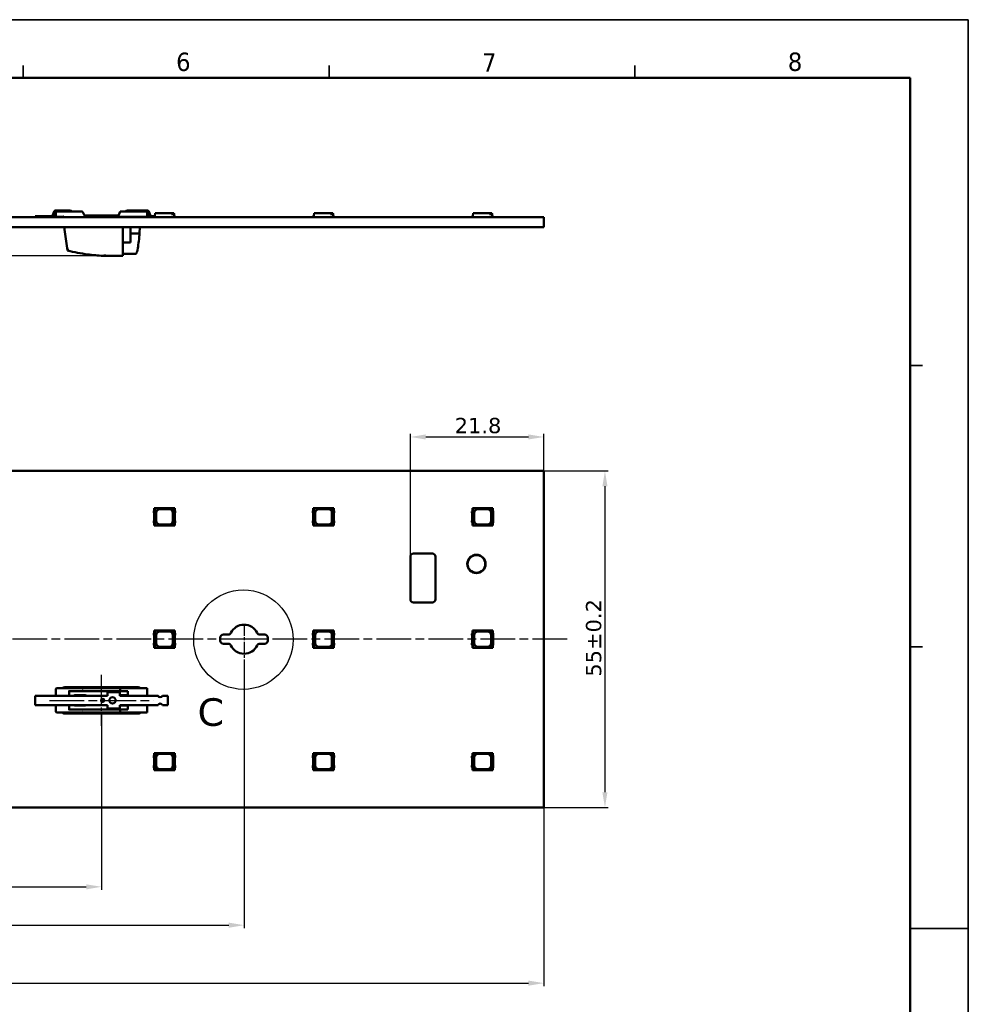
# Model space of a CAD drawing. Header units: millimetres. Extents: x 0 to 420, y 0 to 296.
# Tile 16 of 16: x 264 to 420, y 136 to 296. Entities that reach past the tile are written whole.
import ezdxf

# ---------------------------------------------------------------- set-up
doc = ezdxf.new("R2010")
doc.units = ezdxf.units.MM
doc.linetypes.add('CHAIN', pattern=[0.3543, 0.2362, -0.0295, 0.0591, -0.0295])
doc.linetypes.add('LONG_DASH_DOTTED', pattern=[0.3001, 0.2362, -0.0295, 0.0049, -0.0295])
doc.layers.get('0').update_dxf_attribs({"lineweight": 25})
for name, color, linetype, lineweight in [('Center Mark(ISO)', 7, 'LONG_DASH_DOTTED', 25), ('Centerline(ISO)', 7, 'Continuous', 25), ('Detail Circle Lines(ISO)', 7, 'Continuous', 25), ('Dimensions(ISO)', 7, 'Continuous', 25), ('Sketch Geometry(ISO)', 7, 'Continuous', 50), ('Symbols(ISO)', 7, 'Continuous', 25), ('Visible Edges(ISO)', 7, 'Continuous', 50)]:
    doc.layers.add(name, color=color, linetype=linetype, lineweight=lineweight)
doc.styles.add('LG.Philips.Title', font='verdana.ttf', dxfattribs={"width": 0.9})
doc.styles.add('Philips-dimensions', font='verdana.ttf')
doc.styles.add('Philips-tekstBigText', font='verdana.ttf')
doc.dimstyles.new('Philips-Oss', dxfattribs={"dimtxt": 2.5, "dimasz": 2.5, "dimexe": 0.5, "dimexo": 0, "dimgap": 0.5, "dimtad": 1, "dimtoh": 1, "dimrnd": 1e-08, "dimdsep": 46, "dimtxsty": 'Philips-dimensions', "dimcen": 0.09, "dimdle": 10, "dimclrd": 7, "dimclre": 7, "dimclrt": 7, "dimazin": 2, "dimtfac": 1, "dimtmove": 0, "dimatfit": 3, "dimfxl": 1, "dimtolj": 1, "dimlwd": 25, "dimlwe": 25, "dimarcsym": 0})

# ---------------------------------------------------------------- blocks, each defined once
blk = doc.blocks.new('2dDetail0')
at = {"layer": 'Detail Circle Lines(ISO)'}
blk.add_circle((300.99, 195.19), 8.12, dxfattribs=at)
at = {"layer": 'Detail Circle Lines(ISO)', "insert": (293.5, 181.02), "char_height": 4.5, "attachment_point": 7, "style": 'Philips-tekstBigText'}
blk.add_mtext('C', dxfattribs=at)
blk = doc.blocks.new('*D18')
at = {"layer": 'Defpoints', "color": 0, "linetype": 'Continuous', "transparency": 16777216}
for p in [(350.1, 228.31), (350.1, 222.76), (328.3, 208.76)]:
    blk.add_point(p, dxfattribs=at)
at = {"layer": 'Dimensions(ISO)', "color": 7, "linetype": 'Continuous', "lineweight": 25, "transparency": 16777216}
for p, q in [((328.3, 208.76), (328.3, 228.81)), ((350.1, 222.76), (350.1, 228.81)), ((330.8, 228.31), (347.6, 228.31))]:
    blk.add_line(p, q, dxfattribs=at)
at = {"layer": 'Dimensions(ISO)', "color": 7, "linetype": 'Continuous', "transparency": 16777216}
for points in [[(330.8, 228.73), (330.8, 227.9), (328.3, 228.31)], [(347.6, 228.73), (347.6, 227.9), (350.1, 228.31)]]:
    blk.add_solid(points, dxfattribs=at)
at = {"layer": 'Dimensions(ISO)', "color": 7, "linetype": 'Continuous', "lineweight": 25, "transparency": 16777216, "insert": (335.53, 231.43), "char_height": 2.5, "attachment_point": 1, "style": 'Philips-dimensions'}
blk.add_mtext('\\A1;21.8', dxfattribs=at)
blk = doc.blocks.new('*D19')
at = {"layer": 'Defpoints', "color": 0, "linetype": 'Continuous', "transparency": 16777216}
for p in [(350.1, 222.76), (350.1, 167.76), (360.1, 167.76)]:
    blk.add_point(p, dxfattribs=at)
at = {"layer": 'Dimensions(ISO)', "color": 7, "linetype": 'Continuous', "lineweight": 25, "transparency": 16777216}
for p, q in [((350.1, 222.76), (360.6, 222.76)), ((360.1, 220.26), (360.1, 170.26)), ((350.1, 167.76), (360.6, 167.76))]:
    blk.add_line(p, q, dxfattribs=at)
at = {"layer": 'Dimensions(ISO)', "color": 7, "linetype": 'Continuous', "transparency": 16777216}
for points in [[(359.68, 220.26), (360.51, 220.26), (360.1, 222.76)], [(359.68, 170.26), (360.51, 170.26), (360.1, 167.76)]]:
    blk.add_solid(points, dxfattribs=at)
at = {"layer": 'Dimensions(ISO)', "color": 7, "linetype": 'Continuous', "lineweight": 25, "transparency": 16777216, "insert": (356.99, 189.13), "char_height": 2.5, "attachment_point": 1, "rotation": 90, "style": 'Philips-dimensions'}
blk.add_mtext('\\A1;55±0.2', dxfattribs=at)
blk = doc.blocks.new('*D20')
at = {"layer": 'Defpoints', "color": 0, "linetype": 'Continuous', "transparency": 16777216}
for p in [(70.1, 167.76), (350.1, 167.76), (350.1, 139.06)]:
    blk.add_point(p, dxfattribs=at)
at = {"layer": 'Dimensions(ISO)', "color": 7, "linetype": 'Continuous', "lineweight": 25, "transparency": 16777216}
for p, q in [((70.1, 167.76), (70.1, 138.56)), ((350.1, 167.76), (350.1, 138.56)), ((72.6, 139.06), (347.6, 139.06))]:
    blk.add_line(p, q, dxfattribs=at)
at = {"layer": 'Dimensions(ISO)', "color": 7, "linetype": 'Continuous', "transparency": 16777216}
for points in [[(72.6, 139.48), (72.6, 138.64), (70.1, 139.06)], [(347.6, 139.48), (347.6, 138.64), (350.1, 139.06)]]:
    blk.add_solid(points, dxfattribs=at)
at = {"layer": 'Dimensions(ISO)', "color": 7, "linetype": 'Continuous', "lineweight": 25, "transparency": 16777216, "insert": (203.01, 145.66), "char_height": 2.5, "attachment_point": 1, "style": 'Philips-dimensions'}
blk.add_mtext('\\A1;280\\S+0.6^ -0.2;', dxfattribs=at)
blk = doc.blocks.new('*D26')
at = {"layer": 'Defpoints', "color": 0, "linetype": 'Continuous', "transparency": 16777216}
for p in [(57.6, 262.61), (70.1, 262.61), (278.36, 257.91)]:
    blk.add_point(p, dxfattribs=at)
at = {"layer": 'Dimensions(ISO)', "color": 7, "linetype": 'Continuous', "lineweight": 25, "transparency": 16777216}
for p, q in [((57.6, 265.11), (57.6, 267.61)), ((70.1, 262.61), (57.1, 262.61)), ((57.6, 257.91), (57.6, 262.61)), ((278.36, 257.91), (57.1, 257.91)), ((57.6, 255.41), (57.6, 252.91))]:
    blk.add_line(p, q, dxfattribs=at)
at = {"layer": 'Dimensions(ISO)', "color": 7, "linetype": 'Continuous', "transparency": 16777216}
for points in [[(57.18, 265.11), (58.01, 265.11), (57.6, 262.61)], [(57.18, 255.41), (58.01, 255.41), (57.6, 257.91)]]:
    blk.add_solid(points, dxfattribs=at)
at = {"layer": 'Dimensions(ISO)', "color": 7, "linetype": 'Continuous', "lineweight": 25, "transparency": 16777216, "insert": (54.55, 259.44), "char_height": 2.5, "attachment_point": 1, "rotation": 90, "style": 'Philips-dimensions'}
blk.add_mtext('\\A1;5', dxfattribs=at)
blk = doc.blocks.new('Borders A3')
at = {"layer": 'Sketch Geometry(ISO)', "color": 7, "linetype": 'Continuous', "lineweight": 35}
for p, q in [((419.5, 296.5), (0.5, 296.5)), ((419.5, 0.5), (419.5, 296.5)), ((265, 289), (265, 287)), ((315, 289), (315, 287)), ((365, 289), (365, 287)), ((410, 240), (412, 240)), ((410, 194), (412, 194)), ((419.5, 148), (410, 148)), ((410, 148), (412, 148))]:
    blk.add_line(p, q, dxfattribs=at)
at = {"layer": 'Sketch Geometry(ISO)', "color": 1, "linetype": 'Continuous', "lineweight": 50, "true_color": 0xff0000}
for p, q in [((410, 287), (20, 287)), ((410, 10), (410, 287))]:
    blk.add_line(p, q, dxfattribs=at)
at = {"layer": 'Symbols(ISO)', "color": 3, "true_color": 0x00ff00, "char_height": 3, "attachment_point": 7, "style": 'LG.Philips.Title'}
for s, insert in [('\\fVerdana|b0|i0;\\H3.0000;6', (290, 288.06)), ('\\fVerdana|b0|i0;\\H3.0000;7', (340, 288)), ('\\fVerdana|b0|i0;\\H3.0000;8', (390, 288.07))]:
    blk.add_mtext(s, dxfattribs=dict(at, insert=insert))
blk = doc.blocks.new('*D31')
at = {"layer": 'Defpoints', "color": 0, "linetype": 'Continuous', "transparency": 16777216}
for p in [(119.1, 190.39), (301.1, 190.39), (301.1, 148.53)]:
    blk.add_point(p, dxfattribs=at)
at = {"layer": 'Dimensions(ISO)', "color": 7, "linetype": 'Continuous', "lineweight": 25, "transparency": 16777216}
for p, q in [((119.1, 190.39), (119.1, 148.03)), ((301.1, 190.39), (301.1, 148.03)), ((121.6, 148.53), (298.6, 148.53))]:
    blk.add_line(p, q, dxfattribs=at)
at = {"layer": 'Dimensions(ISO)', "color": 7, "linetype": 'Continuous', "transparency": 16777216}
for points in [[(121.6, 148.95), (121.6, 148.11), (119.1, 148.53)], [(298.6, 148.95), (298.6, 148.11), (301.1, 148.53)]]:
    blk.add_solid(points, dxfattribs=at)
at = {"layer": 'Dimensions(ISO)', "color": 7, "linetype": 'Continuous', "lineweight": 25, "transparency": 16777216, "insert": (207.16, 151.65), "char_height": 2.5, "attachment_point": 1, "style": 'Philips-dimensions'}
blk.add_mtext('\\A1;182', dxfattribs=at)
blk = doc.blocks.new('*D39')
at = {"layer": 'Defpoints', "color": 0, "linetype": 'Continuous', "transparency": 16777216}
for p in [(142.4, 183.1), (277.8, 183.1), (277.8, 154.8)]:
    blk.add_point(p, dxfattribs=at)
at = {"layer": 'Dimensions(ISO)', "color": 7, "linetype": 'Continuous', "lineweight": 25, "transparency": 16777216}
for p, q in [((142.4, 183.1), (142.4, 154.3)), ((277.8, 183.1), (277.8, 154.3)), ((144.9, 154.8), (275.3, 154.8))]:
    blk.add_line(p, q, dxfattribs=at)
at = {"layer": 'Dimensions(ISO)', "color": 7, "linetype": 'Continuous', "transparency": 16777216}
for points in [[(144.9, 155.21), (144.9, 154.38), (142.4, 154.8)], [(275.3, 155.21), (275.3, 154.38), (277.8, 154.8)]]:
    blk.add_solid(points, dxfattribs=at)
at = {"layer": 'Dimensions(ISO)', "color": 7, "linetype": 'Continuous', "lineweight": 25, "transparency": 16777216, "insert": (205.42, 157.9), "char_height": 2.5, "attachment_point": 1, "style": 'Philips-dimensions'}
blk.add_mtext('\\A1;135.4', dxfattribs=at)

msp = doc.modelspace()

# ---------------------------------------------------------------- linework, layer by layer
at = {"layer": 'Center Mark(ISO)', "linetype": 'CHAIN', "ltscale": 8.195055}
msp.add_line((301.098, 197.761), (301.098, 190.386), dxfattribs=at)
at = {"layer": 'Center Mark(ISO)', "linetype": 'CHAIN', "ltscale": 5.555937}
msp.add_line((303.598, 195.261), (298.598, 195.261), dxfattribs=at)
at = {"layer": 'Centerline(ISO)', "linetype": 'CHAIN', "ltscale": 23.990969}
for p, q in [((353.937, 195.261), (67.598, 195.261)), ((269.285, 185.261), (286.31, 185.261))]:
    msp.add_line(p, q, dxfattribs=at)
at = {"layer": 'Centerline(ISO)', "linetype": 'CHAIN', "ltscale": 9.250702}
msp.add_line((277.798, 181.099), (277.798, 189.424), dxfattribs=at)
at = {"layer": 'Visible Edges(ISO)'}
for p, q in [((70.098, 264.206), (350.098, 264.206)), ((266.973, 264.415), (269.568, 264.415)), ((266.973, 264.215), (266.973, 264.415)), ((266.973, 264.215), (269.568, 264.215)), ((269.843, 264.61), (269.993, 265.04)), ((270.031, 264.544), (270.181, 264.975)), ((270.348, 265.041), (270.348, 264.396)), ((270.379, 265.315), (272.645, 265.315)), ((270.379, 265.115), (270.381, 265.115)), ((274.657, 265.141), (270.448, 265.141)), ((270.448, 264.296), (271.5, 264.296)), ((271.449, 264.296), (271.462, 264.206)), ((274.748, 265.083), (274.767, 265.041)), ((274.969, 264.606), (274.767, 265.041)), ((280.446, 264.49), (275.15, 264.49)), ((275.794, 264.294), (275.694, 264.394)), ((275.794, 264.294), (281.285, 264.294)), ((280.875, 265.141), (280.627, 264.606)), ((285.248, 265.141), (280.875, 265.141)), ((281.285, 264.296), (281.285, 264.294)), ((281.285, 264.296), (285.248, 264.296)), ((281.285, 264.294), (281.285, 264.206)), ((282.04, 265.315), (285.217, 265.315)), ((284.049, 264.296), (284.049, 264.206)), ((285.248, 264.394), (285.248, 265.141)), ((285.248, 264.394), (285.248, 264.296)), ((285.414, 264.975), (285.564, 264.544)), ((285.603, 265.04), (285.753, 264.61)), ((286.028, 264.415), (286.423, 264.415)), ((286.028, 264.215), (286.348, 264.215)), ((286.348, 264.306), (286.423, 264.306)), ((286.348, 264.206), (286.348, 264.306)), ((286.423, 264.456), (286.523, 264.456)), ((286.423, 264.216), (286.423, 264.456)), ((286.423, 264.216), (289.773, 264.216)), ((286.425, 264.206), (286.425, 264.216)), ((286.517, 264.206), (286.517, 264.216)), ((286.523, 264.456), (286.562, 264.906)), ((286.562, 264.906), (289.223, 264.906)), ((286.571, 264.206), (286.571, 264.216)), ((287.209, 264.206), (287.209, 264.216)), ((287.338, 264.206), (287.338, 264.216)), ((287.756, 264.215), (287.338, 264.215)), ((287.756, 264.216), (287.756, 264.215)), ((287.756, 264.215), (287.788, 264.215)), ((287.788, 264.206), (287.788, 264.216)), ((287.953, 264.206), (287.953, 264.216)), ((289.223, 264.906), (289.634, 264.906)), ((289.223, 264.706), (289.223, 264.906)), ((289.651, 264.706), (289.223, 264.706)), ((289.62, 264.206), (289.62, 264.216)), ((289.634, 264.906), (289.651, 264.706)), ((289.651, 264.706), (289.673, 264.456)), ((289.673, 264.456), (289.773, 264.456)), ((289.688, 264.206), (289.688, 264.216)), ((289.773, 264.216), (289.773, 264.456)), ((289.773, 264.306), (289.778, 264.306)), ((289.778, 264.306), (289.848, 264.306)), ((289.778, 264.206), (289.778, 264.306)), ((289.848, 264.206), (289.848, 264.306)), ((312.348, 264.306), (312.423, 264.306)), ((312.348, 264.206), (312.348, 264.306)), ((312.423, 264.456), (312.523, 264.456)), ((312.423, 264.216), (312.423, 264.456)), ((312.423, 264.216), (315.773, 264.216)), ((312.425, 264.206), (312.425, 264.216)), ((312.517, 264.206), (312.517, 264.216)), ((312.523, 264.456), (312.562, 264.906)), ((312.562, 264.906), (315.223, 264.906)), ((312.571, 264.206), (312.571, 264.216)), ((313.209, 264.206), (313.209, 264.216)), ((313.338, 264.206), (313.338, 264.216)), ((313.788, 264.206), (313.788, 264.216)), ((313.953, 264.206), (313.953, 264.216)), ((315.223, 264.906), (315.634, 264.906)), ((315.223, 264.706), (315.223, 264.906)), ((315.651, 264.706), (315.223, 264.706)), ((315.62, 264.206), (315.62, 264.216)), ((315.634, 264.906), (315.651, 264.706)), ((315.651, 264.706), (315.673, 264.456)), ((315.673, 264.456), (315.773, 264.456)), ((315.688, 264.206), (315.688, 264.216)), ((315.773, 264.216), (315.773, 264.456)), ((315.773, 264.306), (315.778, 264.306)), ((315.778, 264.306), (315.848, 264.306)), ((315.778, 264.206), (315.778, 264.306)), ((315.848, 264.206), (315.848, 264.306)), ((338.348, 264.306), (338.423, 264.306)), ((338.348, 264.206), (338.348, 264.306)), ((338.423, 264.456), (338.523, 264.456)), ((338.423, 264.216), (338.423, 264.456)), ((338.423, 264.216), (341.773, 264.216)), ((338.425, 264.206), (338.425, 264.216)), ((338.517, 264.206), (338.517, 264.216)), ((338.523, 264.456), (338.562, 264.906)), ((338.562, 264.906), (341.223, 264.906)), ((338.571, 264.206), (338.571, 264.216)), ((339.209, 264.206), (339.209, 264.216)), ((339.338, 264.206), (339.338, 264.216)), ((339.788, 264.206), (339.788, 264.216)), ((339.953, 264.206), (339.953, 264.216)), ((341.223, 264.906), (341.634, 264.906)), ((341.223, 264.706), (341.223, 264.906)), ((341.651, 264.706), (341.223, 264.706)), ((341.62, 264.206), (341.62, 264.216)), ((341.634, 264.906), (341.651, 264.706)), ((341.651, 264.706), (341.673, 264.456)), ((341.673, 264.456), (341.773, 264.456)), ((341.688, 264.206), (341.688, 264.216)), ((341.773, 264.216), (341.773, 264.456)), ((341.773, 264.306), (341.778, 264.306)), ((341.778, 264.306), (341.848, 264.306)), ((341.778, 264.206), (341.778, 264.306)), ((341.848, 264.206), (341.848, 264.306)), ((350.098, 264.206), (350.098, 262.606)), ((350.098, 262.606), (70.098, 262.606)), ((271.691, 262.606), (272.241, 258.765)), ((281.285, 262.606), (281.285, 258.156)), ((282.549, 260.11), (282.549, 262.606)), ((283.742, 261.561), (282.549, 261.561)), ((282.549, 260.11), (281.285, 260.11)), ((278.355, 257.906), (281.285, 257.906)), ((283.335, 258.239), (281.285, 258.239)), ((281.285, 258.156), (281.285, 257.906)), ((350.098, 222.761), (70.098, 222.761)), ((350.098, 167.761), (350.098, 222.761)), ((286.423, 216.307), (286.348, 216.158)), ((286.348, 216.158), (286.348, 215.903)), ((286.348, 215.903), (286.401, 215.845)), ((286.401, 215.845), (286.401, 214.677)), ((286.523, 216.661), (286.423, 216.661)), ((286.423, 216.661), (286.423, 213.861)), ((286.562, 216.661), (286.523, 216.661)), ((286.523, 213.861), (286.523, 216.661)), ((289.634, 216.661), (286.562, 216.661)), ((286.562, 213.861), (286.562, 216.661)), ((286.723, 214.611), (286.723, 215.911)), ((287.323, 216.511), (288.873, 216.511)), ((289.473, 215.911), (289.473, 214.611)), ((289.634, 216.661), (289.634, 214.272)), ((289.673, 216.661), (289.634, 216.661)), ((289.773, 216.661), (289.673, 216.661)), ((289.673, 216.661), (289.673, 213.861)), ((289.773, 213.861), (289.773, 216.661)), ((289.778, 216.311), (289.773, 216.311)), ((289.848, 216.165), (289.778, 216.311)), ((289.8, 215.859), (289.848, 215.925)), ((289.8, 214.664), (289.8, 215.859)), ((289.848, 215.925), (289.848, 216.165)), ((312.423, 216.307), (312.348, 216.158)), ((312.348, 216.158), (312.348, 215.903)), ((312.348, 215.903), (312.401, 215.845)), ((312.401, 215.845), (312.401, 214.677)), ((312.523, 216.661), (312.423, 216.661)), ((312.423, 216.661), (312.423, 213.861)), ((312.562, 216.661), (312.523, 216.661)), ((312.523, 213.861), (312.523, 216.661)), ((315.634, 216.661), (312.562, 216.661)), ((312.562, 213.861), (312.562, 216.661)), ((312.723, 214.611), (312.723, 215.911)), ((313.323, 216.511), (314.873, 216.511)), ((315.473, 215.911), (315.473, 214.611)), ((315.634, 216.661), (315.634, 214.272)), ((315.673, 216.661), (315.634, 216.661)), ((315.773, 216.661), (315.673, 216.661)), ((315.673, 216.661), (315.673, 213.861)), ((315.773, 213.861), (315.773, 216.661)), ((315.778, 216.311), (315.773, 216.311)), ((315.848, 216.165), (315.778, 216.311)), ((315.8, 215.859), (315.848, 215.925)), ((315.8, 214.664), (315.8, 215.859)), ((315.848, 215.925), (315.848, 216.165)), ((338.423, 216.307), (338.348, 216.158)), ((338.348, 216.158), (338.348, 215.903)), ((338.348, 215.903), (338.401, 215.845)), ((338.401, 215.845), (338.401, 214.677)), ((338.523, 216.661), (338.423, 216.661)), ((338.423, 216.661), (338.423, 213.861)), ((338.562, 216.661), (338.523, 216.661)), ((338.523, 213.861), (338.523, 216.661)), ((341.634, 216.661), (338.562, 216.661)), ((338.562, 213.861), (338.562, 216.661)), ((338.723, 214.611), (338.723, 215.911)), ((339.323, 216.511), (340.873, 216.511)), ((341.473, 215.911), (341.473, 214.611)), ((341.634, 216.661), (341.634, 214.272)), ((341.673, 216.661), (341.634, 216.661)), ((341.773, 216.661), (341.673, 216.661)), ((341.673, 216.661), (341.673, 213.861)), ((341.773, 213.861), (341.773, 216.661)), ((341.778, 216.311), (341.773, 216.311)), ((341.848, 216.165), (341.778, 216.311)), ((341.8, 215.859), (341.848, 215.925)), ((341.8, 214.664), (341.8, 215.859)), ((341.848, 215.925), (341.848, 216.165)), ((286.401, 214.677), (286.348, 214.62)), ((286.348, 214.62), (286.348, 214.365)), ((286.348, 214.365), (286.423, 214.216)), ((288.873, 214.011), (287.323, 214.011)), ((289.223, 213.861), (289.634, 214.272)), ((289.634, 214.272), (289.651, 214.29)), ((289.651, 214.29), (289.651, 213.861)), ((289.773, 214.211), (289.778, 214.211)), ((289.778, 214.211), (289.848, 214.358)), ((289.848, 214.598), (289.8, 214.664)), ((289.848, 214.358), (289.848, 214.598)), ((312.401, 214.677), (312.348, 214.62)), ((312.348, 214.62), (312.348, 214.365)), ((312.348, 214.365), (312.423, 214.216)), ((314.873, 214.011), (313.323, 214.011)), ((315.223, 213.861), (315.634, 214.272)), ((315.634, 214.272), (315.651, 214.29)), ((315.651, 214.29), (315.651, 213.861)), ((315.773, 214.211), (315.778, 214.211)), ((315.778, 214.211), (315.848, 214.358)), ((315.848, 214.598), (315.8, 214.664)), ((315.848, 214.358), (315.848, 214.598)), ((338.401, 214.677), (338.348, 214.62)), ((338.348, 214.62), (338.348, 214.365)), ((338.348, 214.365), (338.423, 214.216)), ((340.873, 214.011), (339.323, 214.011)), ((341.223, 213.861), (341.634, 214.272)), ((341.634, 214.272), (341.651, 214.29)), ((341.651, 214.29), (341.651, 213.861)), ((341.773, 214.211), (341.778, 214.211)), ((341.778, 214.211), (341.848, 214.358)), ((341.848, 214.598), (341.8, 214.664)), ((341.848, 214.358), (341.848, 214.598)), ((286.423, 213.861), (286.523, 213.861)), ((286.523, 213.861), (286.562, 213.861)), ((286.562, 213.861), (289.223, 213.861)), ((289.651, 213.861), (289.223, 213.861)), ((289.651, 213.861), (289.673, 213.861)), ((289.673, 213.861), (289.773, 213.861)), ((312.423, 213.861), (312.523, 213.861)), ((312.523, 213.861), (312.562, 213.861)), ((312.562, 213.861), (315.223, 213.861)), ((315.651, 213.861), (315.223, 213.861)), ((315.651, 213.861), (315.673, 213.861)), ((315.673, 213.861), (315.773, 213.861)), ((338.423, 213.861), (338.523, 213.861)), ((338.523, 213.861), (338.562, 213.861)), ((338.562, 213.861), (341.223, 213.861)), ((341.651, 213.861), (341.223, 213.861)), ((341.651, 213.861), (341.673, 213.861)), ((341.673, 213.861), (341.773, 213.861)), ((328.798, 209.261), (331.898, 209.261)), ((328.298, 201.761), (328.298, 208.761)), ((332.398, 208.761), (332.398, 201.761)), ((331.898, 201.261), (328.798, 201.261)), ((286.423, 196.307), (286.348, 196.158)), ((286.523, 196.661), (286.423, 196.661)), ((286.423, 196.661), (286.423, 193.861)), ((286.562, 196.661), (286.523, 196.661)), ((286.523, 193.861), (286.523, 196.661)), ((289.634, 196.661), (286.562, 196.661)), ((286.562, 193.861), (286.562, 196.661)), ((287.323, 196.511), (288.873, 196.511)), ((289.634, 196.661), (289.634, 194.272)), ((289.673, 196.661), (289.634, 196.661)), ((289.773, 196.661), (289.673, 196.661)), ((289.673, 196.661), (289.673, 193.861)), ((289.773, 193.861), (289.773, 196.661)), ((289.778, 196.311), (289.773, 196.311)), ((289.848, 196.165), (289.778, 196.311)), ((312.423, 196.307), (312.348, 196.158)), ((312.523, 196.661), (312.423, 196.661)), ((312.423, 196.661), (312.423, 193.861)), ((312.562, 196.661), (312.523, 196.661)), ((312.523, 193.861), (312.523, 196.661)), ((315.634, 196.661), (312.562, 196.661)), ((312.562, 193.861), (312.562, 196.661)), ((313.323, 196.511), (314.873, 196.511)), ((315.634, 196.661), (315.634, 194.272)), ((315.673, 196.661), (315.634, 196.661)), ((315.773, 196.661), (315.673, 196.661)), ((315.673, 196.661), (315.673, 193.861)), ((315.773, 193.861), (315.773, 196.661)), ((315.778, 196.311), (315.773, 196.311)), ((315.848, 196.165), (315.778, 196.311)), ((338.423, 196.307), (338.348, 196.158)), ((338.523, 196.661), (338.423, 196.661)), ((338.423, 196.661), (338.423, 193.861)), ((338.562, 196.661), (338.523, 196.661)), ((338.523, 193.861), (338.523, 196.661)), ((341.634, 196.661), (338.562, 196.661)), ((338.562, 193.861), (338.562, 196.661)), ((339.323, 196.511), (340.873, 196.511)), ((341.634, 196.661), (341.634, 194.272)), ((341.673, 196.661), (341.634, 196.661)), ((341.773, 196.661), (341.673, 196.661)), ((341.673, 196.661), (341.673, 193.861)), ((341.773, 193.861), (341.773, 196.661)), ((341.778, 196.311), (341.773, 196.311)), ((341.848, 196.165), (341.778, 196.311)), ((286.348, 196.158), (286.348, 195.903)), ((286.348, 195.903), (286.401, 195.845)), ((286.401, 195.845), (286.401, 194.677)), ((286.723, 194.611), (286.723, 195.911)), ((289.473, 195.911), (289.473, 194.611)), ((289.8, 195.859), (289.848, 195.925)), ((289.8, 194.664), (289.8, 195.859)), ((289.848, 195.925), (289.848, 196.165)), ((297.223, 195.011), (297.223, 195.511)), ((297.723, 196.011), (298.509, 196.011)), ((303.687, 196.011), (304.473, 196.011)), ((304.973, 195.511), (304.973, 195.011)), ((312.348, 196.158), (312.348, 195.903)), ((312.348, 195.903), (312.401, 195.845)), ((312.401, 195.845), (312.401, 194.677)), ((312.723, 194.611), (312.723, 195.911)), ((315.473, 195.911), (315.473, 194.611)), ((315.8, 195.859), (315.848, 195.925)), ((315.8, 194.664), (315.8, 195.859)), ((315.848, 195.925), (315.848, 196.165)), ((338.348, 196.158), (338.348, 195.903)), ((338.348, 195.903), (338.401, 195.845)), ((338.401, 195.845), (338.401, 194.677)), ((338.723, 194.611), (338.723, 195.911)), ((341.473, 195.911), (341.473, 194.611)), ((341.8, 195.859), (341.848, 195.925)), ((341.8, 194.664), (341.8, 195.859)), ((341.848, 195.925), (341.848, 196.165)), ((286.401, 194.677), (286.348, 194.62)), ((286.348, 194.62), (286.348, 194.365)), ((286.348, 194.365), (286.423, 194.216)), ((286.423, 193.861), (286.523, 193.861)), ((286.523, 193.861), (286.562, 193.861)), ((286.562, 193.861), (289.223, 193.861)), ((288.873, 194.011), (287.323, 194.011)), ((289.223, 193.861), (289.634, 194.272)), ((289.651, 193.861), (289.223, 193.861)), ((289.634, 194.272), (289.651, 194.29)), ((289.651, 194.29), (289.651, 193.861)), ((289.651, 193.861), (289.673, 193.861)), ((289.673, 193.861), (289.773, 193.861)), ((289.773, 194.211), (289.778, 194.211)), ((289.778, 194.211), (289.848, 194.358)), ((289.848, 194.598), (289.8, 194.664)), ((289.848, 194.358), (289.848, 194.598)), ((298.509, 194.511), (297.723, 194.511)), ((304.473, 194.511), (303.687, 194.511)), ((312.401, 194.677), (312.348, 194.62)), ((312.348, 194.62), (312.348, 194.365)), ((312.348, 194.365), (312.423, 194.216)), ((312.423, 193.861), (312.523, 193.861)), ((312.523, 193.861), (312.562, 193.861)), ((312.562, 193.861), (315.223, 193.861)), ((314.873, 194.011), (313.323, 194.011)), ((315.223, 193.861), (315.634, 194.272)), ((315.651, 193.861), (315.223, 193.861)), ((315.634, 194.272), (315.651, 194.29)), ((315.651, 194.29), (315.651, 193.861)), ((315.651, 193.861), (315.673, 193.861)), ((315.673, 193.861), (315.773, 193.861)), ((315.773, 194.211), (315.778, 194.211)), ((315.778, 194.211), (315.848, 194.358)), ((315.848, 194.598), (315.8, 194.664)), ((315.848, 194.358), (315.848, 194.598)), ((338.401, 194.677), (338.348, 194.62)), ((338.348, 194.62), (338.348, 194.365)), ((338.348, 194.365), (338.423, 194.216)), ((338.423, 193.861), (338.523, 193.861)), ((338.523, 193.861), (338.562, 193.861)), ((338.562, 193.861), (341.223, 193.861)), ((340.873, 194.011), (339.323, 194.011)), ((341.223, 193.861), (341.634, 194.272)), ((341.651, 193.861), (341.223, 193.861)), ((341.634, 194.272), (341.651, 194.29)), ((341.651, 194.29), (341.651, 193.861)), ((341.651, 193.861), (341.673, 193.861)), ((341.673, 193.861), (341.773, 193.861)), ((341.773, 194.211), (341.778, 194.211)), ((341.778, 194.211), (341.848, 194.358)), ((341.848, 194.598), (341.8, 194.664)), ((341.848, 194.358), (341.848, 194.598)), ((270.348, 187.136), (270.348, 186.011)), ((274.767, 187.236), (270.448, 187.236)), ((271.785, 187.424), (283.81, 187.424)), ((272.502, 186.854), (272.502, 186.011)), ((272.502, 186.754), (274.767, 186.754)), ((274.657, 187.136), (274.748, 187.227)), ((274.748, 186.763), (274.657, 186.854)), ((274.767, 187.236), (274.969, 187.236)), ((274.767, 186.754), (274.969, 186.754)), ((274.969, 187.236), (275.15, 187.236)), ((274.969, 186.754), (275.15, 186.754)), ((275.15, 187.236), (280.446, 187.236)), ((275.15, 186.754), (280.446, 186.754)), ((280.446, 187.236), (280.627, 187.236)), ((280.446, 186.754), (280.627, 186.754)), ((280.627, 187.236), (280.875, 187.236)), ((280.627, 186.754), (280.875, 186.754)), ((280.875, 187.236), (285.248, 187.236)), ((280.875, 186.754), (280.875, 187.236)), ((280.875, 186.754), (282.128, 186.754)), ((282.128, 186.754), (282.128, 186.011)), ((285.248, 186.011), (285.248, 187.236)), ((266.973, 186.011), (269.568, 186.011)), ((266.973, 184.511), (266.973, 186.011)), ((269.568, 186.011), (269.843, 186.011)), ((269.843, 186.011), (269.993, 186.011)), ((270.379, 186.011), (269.993, 186.011)), ((270.379, 186.011), (272.645, 186.011)), ((273.017, 186.011), (272.645, 186.011)), ((273.017, 186.011), (273.25, 186.011)), ((273.25, 186.011), (273.514, 186.011)), ((275.137, 186.106), (273.453, 186.106)), ((273.514, 186.011), (278.798, 186.011)), ((278.798, 186.61), (280.798, 186.61)), ((278.798, 186.61), (278.798, 186.21)), ((278.798, 186.011), (278.798, 186.21)), ((280.798, 186.21), (280.798, 186.61)), ((280.798, 186.21), (280.798, 186.011)), ((282.128, 186.106), (280.798, 186.106)), ((280.798, 186.011), (281.172, 186.011)), ((281.172, 186.011), (281.435, 186.011)), ((281.435, 186.011), (281.669, 186.011)), ((282.04, 186.011), (281.669, 186.011)), ((282.04, 186.011), (285.217, 186.011)), ((285.603, 186.011), (285.217, 186.011)), ((285.603, 186.011), (285.753, 186.011)), ((285.753, 186.011), (286.028, 186.011)), ((286.028, 186.011), (287.043, 186.011)), ((287.756, 186.011), (288.623, 186.011)), ((288.623, 186.011), (288.623, 184.511)), ((266.973, 184.511), (269.568, 184.511)), ((269.568, 184.511), (269.843, 184.511)), ((269.843, 184.511), (269.993, 184.511)), ((270.379, 184.511), (269.993, 184.511)), ((270.348, 184.511), (270.348, 183.386)), ((270.379, 184.511), (272.645, 184.511)), ((272.502, 184.511), (272.502, 183.669)), ((274.767, 183.769), (272.502, 183.769)), ((273.017, 184.511), (272.645, 184.511)), ((273.017, 184.511), (273.25, 184.511)), ((273.25, 184.511), (273.514, 184.511)), ((273.453, 184.417), (275.137, 184.417)), ((273.514, 184.511), (278.798, 184.511)), ((274.748, 183.759), (274.657, 183.669)), ((274.969, 183.769), (274.767, 183.769)), ((275.15, 183.769), (274.969, 183.769)), ((280.446, 183.769), (275.15, 183.769)), ((278.798, 184.313), (278.798, 184.511)), ((278.798, 184.313), (278.798, 183.913)), ((278.798, 183.913), (280.798, 183.913)), ((280.627, 183.769), (280.446, 183.769)), ((280.875, 183.769), (280.627, 183.769)), ((280.798, 184.511), (281.172, 184.511)), ((280.798, 184.511), (280.798, 184.313)), ((280.798, 184.417), (282.128, 184.417)), ((280.798, 183.913), (280.798, 184.313)), ((280.875, 183.286), (280.875, 183.769)), ((282.128, 183.769), (280.875, 183.769)), ((281.172, 184.511), (281.435, 184.511)), ((281.435, 184.511), (281.669, 184.511)), ((282.04, 184.511), (281.669, 184.511)), ((282.04, 184.511), (285.217, 184.511)), ((282.128, 184.511), (282.128, 183.769)), ((285.603, 184.511), (285.217, 184.511)), ((285.248, 183.286), (285.248, 184.511)), ((285.603, 184.511), (285.753, 184.511)), ((285.753, 184.511), (286.028, 184.511)), ((286.028, 184.511), (287.043, 184.511)), ((287.756, 184.511), (288.623, 184.511)), ((270.448, 183.286), (274.767, 183.286)), ((283.81, 183.099), (271.785, 183.099)), ((274.748, 183.296), (274.657, 183.386)), ((274.969, 183.286), (274.767, 183.286)), ((275.15, 183.286), (274.969, 183.286)), ((280.446, 183.286), (275.15, 183.286)), ((280.627, 183.286), (280.446, 183.286)), ((280.875, 183.286), (280.627, 183.286)), ((285.248, 183.286), (280.875, 183.286)), ((286.423, 176.307), (286.348, 176.158)), ((286.348, 176.158), (286.348, 175.903)), ((286.348, 175.903), (286.401, 175.845)), ((286.401, 175.845), (286.401, 174.677)), ((286.523, 176.661), (286.423, 176.661)), ((286.423, 176.661), (286.423, 173.861)), ((286.562, 176.661), (286.523, 176.661)), ((286.523, 173.861), (286.523, 176.661)), ((289.634, 176.661), (286.562, 176.661)), ((286.562, 173.861), (286.562, 176.661)), ((286.723, 174.611), (286.723, 175.911)), ((287.323, 176.511), (288.873, 176.511)), ((289.473, 175.911), (289.473, 174.611)), ((289.634, 176.661), (289.634, 174.272)), ((289.673, 176.661), (289.634, 176.661)), ((289.773, 176.661), (289.673, 176.661)), ((289.673, 176.661), (289.673, 173.861)), ((289.773, 173.861), (289.773, 176.661)), ((289.778, 176.311), (289.773, 176.311)), ((289.848, 176.165), (289.778, 176.311)), ((289.8, 175.859), (289.848, 175.925)), ((289.8, 174.664), (289.8, 175.859)), ((289.848, 175.925), (289.848, 176.165)), ((312.423, 176.307), (312.348, 176.158)), ((312.348, 176.158), (312.348, 175.903)), ((312.348, 175.903), (312.401, 175.845)), ((312.401, 175.845), (312.401, 174.677)), ((312.523, 176.661), (312.423, 176.661)), ((312.423, 176.661), (312.423, 173.861)), ((312.562, 176.661), (312.523, 176.661)), ((312.523, 173.861), (312.523, 176.661)), ((315.634, 176.661), (312.562, 176.661)), ((312.562, 173.861), (312.562, 176.661)), ((312.723, 174.611), (312.723, 175.911)), ((313.323, 176.511), (314.873, 176.511)), ((315.473, 175.911), (315.473, 174.611)), ((315.634, 176.661), (315.634, 174.272)), ((315.673, 176.661), (315.634, 176.661)), ((315.773, 176.661), (315.673, 176.661)), ((315.673, 176.661), (315.673, 173.861)), ((315.773, 173.861), (315.773, 176.661)), ((315.778, 176.311), (315.773, 176.311)), ((315.848, 176.165), (315.778, 176.311)), ((315.8, 175.859), (315.848, 175.925)), ((315.8, 174.664), (315.8, 175.859)), ((315.848, 175.925), (315.848, 176.165)), ((338.423, 176.307), (338.348, 176.158)), ((338.348, 176.158), (338.348, 175.903)), ((338.348, 175.903), (338.401, 175.845)), ((338.401, 175.845), (338.401, 174.677)), ((338.523, 176.661), (338.423, 176.661)), ((338.423, 176.661), (338.423, 173.861)), ((338.562, 176.661), (338.523, 176.661)), ((338.523, 173.861), (338.523, 176.661)), ((341.634, 176.661), (338.562, 176.661)), ((338.562, 173.861), (338.562, 176.661)), ((338.723, 174.611), (338.723, 175.911)), ((339.323, 176.511), (340.873, 176.511)), ((341.473, 175.911), (341.473, 174.611)), ((341.634, 176.661), (341.634, 174.272)), ((341.673, 176.661), (341.634, 176.661)), ((341.773, 176.661), (341.673, 176.661)), ((341.673, 176.661), (341.673, 173.861)), ((341.773, 173.861), (341.773, 176.661)), ((341.778, 176.311), (341.773, 176.311)), ((341.848, 176.165), (341.778, 176.311)), ((341.8, 175.859), (341.848, 175.925)), ((341.8, 174.664), (341.8, 175.859)), ((341.848, 175.925), (341.848, 176.165)), ((286.401, 174.677), (286.348, 174.62)), ((286.348, 174.62), (286.348, 174.365)), ((286.348, 174.365), (286.423, 174.216)), ((286.423, 173.861), (286.523, 173.861)), ((286.523, 173.861), (286.562, 173.861)), ((286.562, 173.861), (289.223, 173.861)), ((288.873, 174.011), (287.323, 174.011)), ((289.223, 173.861), (289.634, 174.272)), ((289.651, 173.861), (289.223, 173.861)), ((289.634, 174.272), (289.651, 174.29)), ((289.651, 174.29), (289.651, 173.861)), ((289.651, 173.861), (289.673, 173.861)), ((289.673, 173.861), (289.773, 173.861)), ((289.773, 174.211), (289.778, 174.211)), ((289.778, 174.211), (289.848, 174.358)), ((289.848, 174.598), (289.8, 174.664)), ((289.848, 174.358), (289.848, 174.598)), ((312.401, 174.677), (312.348, 174.62)), ((312.348, 174.62), (312.348, 174.365)), ((312.348, 174.365), (312.423, 174.216)), ((312.423, 173.861), (312.523, 173.861)), ((312.523, 173.861), (312.562, 173.861)), ((312.562, 173.861), (315.223, 173.861)), ((314.873, 174.011), (313.323, 174.011)), ((315.223, 173.861), (315.634, 174.272)), ((315.651, 173.861), (315.223, 173.861)), ((315.634, 174.272), (315.651, 174.29)), ((315.651, 174.29), (315.651, 173.861)), ((315.651, 173.861), (315.673, 173.861)), ((315.673, 173.861), (315.773, 173.861)), ((315.773, 174.211), (315.778, 174.211)), ((315.778, 174.211), (315.848, 174.358)), ((315.848, 174.598), (315.8, 174.664)), ((315.848, 174.358), (315.848, 174.598)), ((338.401, 174.677), (338.348, 174.62)), ((338.348, 174.62), (338.348, 174.365)), ((338.348, 174.365), (338.423, 174.216)), ((338.423, 173.861), (338.523, 173.861)), ((338.523, 173.861), (338.562, 173.861)), ((338.562, 173.861), (341.223, 173.861)), ((340.873, 174.011), (339.323, 174.011)), ((341.223, 173.861), (341.634, 174.272)), ((341.651, 173.861), (341.223, 173.861)), ((341.634, 174.272), (341.651, 174.29)), ((341.651, 174.29), (341.651, 173.861)), ((341.651, 173.861), (341.673, 173.861)), ((341.673, 173.861), (341.773, 173.861)), ((341.773, 174.211), (341.778, 174.211)), ((341.778, 174.211), (341.848, 174.358)), ((341.848, 174.598), (341.8, 174.664)), ((341.848, 174.358), (341.848, 174.598)), ((70.098, 167.761), (350.098, 167.761))]:
    msp.add_line(p, q, dxfattribs=at)
for centre, radius in [((339.098, 207.561), 1.5), ((339.098, 207.561), 1.447), ((277.998, 185.261), 0.26), ((279.598, 185.261), 0.511)]:
    msp.add_circle(centre, radius, dxfattribs=at)
for centre, radius, start, end in [((269.568, 264.706), 0.29, 270, 340.78207), ((269.568, 264.706), 0.49, 270, 340.78207), ((270.379, 264.906), 0.41, 90, 160.78207), ((270.379, 264.906), 0.21, 90, 160.78207), ((270.448, 265.041), 0.1, 90, 180), ((270.448, 264.396), 0.1, 180, 270), ((272.645, 264.906), 0.41, 35.03999, 90), ((274.657, 265.041), 0.1, 24.86522, 90), ((275.15, 264.69), 0.2, 204.86522, 270), ((280.446, 264.69), 0.2, 270, 335.13478), ((282.04, 264.906), 0.41, 90, 144.96001), ((285.217, 264.906), 0.41, 19.21793, 90), ((285.217, 264.906), 0.21, 19.21793, 81.37988), ((286.028, 264.706), 0.49, 199.21793, 270), ((286.028, 264.706), 0.29, 199.21793, 270), ((262.939, 262.867), 21.111, 355.67542, 359.29001), ((279.68, 289.514), 31.637, 256.40039, 262.48871), ((279.68, 289.514), 31.637, 263.0706, 267.59946), ((283.335, 258.489), 0.25, 270, 347.88562), ((287.323, 215.911), 0.6, 90, 180), ((288.873, 215.911), 0.6, 0, 90), ((313.323, 215.911), 0.6, 90, 180), ((314.873, 215.911), 0.6, 0, 90), ((339.323, 215.911), 0.6, 90, 180), ((340.873, 215.911), 0.6, 0, 90), ((287.323, 214.611), 0.6, 180, 270), ((288.873, 214.611), 0.6, 270, 0), ((313.323, 214.611), 0.6, 180, 270), ((314.873, 214.611), 0.6, 270, 0), ((339.323, 214.611), 0.6, 180, 270), ((340.873, 214.611), 0.6, 270, 0), ((328.798, 208.761), 0.5, 90, 180), ((331.898, 208.761), 0.5, 0, 90), ((328.798, 201.761), 0.5, 180, 270), ((331.898, 201.761), 0.5, 270, 0), ((287.323, 195.911), 0.6, 90, 180), ((288.873, 195.911), 0.6, 0, 90), ((301.098, 195.261), 2.375, 25.77146, 154.22854), ((313.323, 195.911), 0.6, 90, 180), ((314.873, 195.911), 0.6, 0, 90), ((339.323, 195.911), 0.6, 90, 180), ((340.873, 195.911), 0.6, 0, 90), ((297.723, 195.511), 0.5, 90, 180), ((297.723, 195.011), 0.5, 180, 270), ((298.509, 196.511), 0.5, 270, 334.22854), ((303.687, 196.511), 0.5, 205.77146, 270), ((304.473, 195.511), 0.5, 0, 90), ((304.473, 195.011), 0.5, 270, 0), ((287.323, 194.611), 0.6, 180, 270), ((288.873, 194.611), 0.6, 270, 0), ((298.509, 194.011), 0.5, 25.77146, 90), ((301.098, 195.261), 2.375, 205.77146, 334.22854), ((303.687, 194.011), 0.5, 90, 154.22854), ((313.323, 194.611), 0.6, 180, 270), ((314.873, 194.611), 0.6, 270, 0), ((339.323, 194.611), 0.6, 180, 270), ((340.873, 194.611), 0.6, 270, 0), ((270.448, 187.136), 0.1, 90, 180), ((271.785, 186.924), 0.5, 90, 141.31781), ((283.81, 186.924), 0.5, 38.68219, 90), ((287.4, 186.193), 0.4, 206.92366, 333.07634), ((287.4, 184.33), 0.4, 26.92366, 153.07634), ((270.448, 183.386), 0.1, 180, 270), ((271.785, 183.599), 0.5, 218.68219, 270), ((283.81, 183.599), 0.5, 270, 321.31781), ((287.323, 175.911), 0.6, 90, 180), ((288.873, 175.911), 0.6, 0, 90), ((313.323, 175.911), 0.6, 90, 180), ((314.873, 175.911), 0.6, 0, 90), ((339.323, 175.911), 0.6, 90, 180), ((340.873, 175.911), 0.6, 0, 90), ((287.323, 174.611), 0.6, 180, 270), ((288.873, 174.611), 0.6, 270, 0), ((313.323, 174.611), 0.6, 180, 270), ((314.873, 174.611), 0.6, 270, 0), ((339.323, 174.611), 0.6, 180, 270), ((340.873, 174.611), 0.6, 270, 0)]:
    msp.add_arc(centre, radius, start, end, dxfattribs=at)
for centre, major_axis, ratio, start_param, end_param in [((274.767, 187.136), (0, 0.1), 0.4634469, 0, 0.43398), ((274.767, 186.854), (0, 0.1), 0.4634469, 2.7076127, 3.1415927), ((274.398, 185.261), (1.65, 0), 0.6247323, 2.1809236, 2.3267255), ((274.398, 185.261), (1.877, 0), 0.4897582, 0.9545303, 1.1659268), ((274.398, 185.261), (1.65, 0), 0.6247323, 3.9564598, 4.1022617), ((274.767, 183.669), (0, 0.1), 0.4634469, 0, 0.43398), ((274.398, 185.261), (1.877, 0), 0.4897582, 5.1172585, 5.328655), ((274.767, 183.386), (0, 0.1), 0.4634469, 2.7076127, 3.1415927)]:
    msp.add_ellipse(centre, major_axis=major_axis, ratio=ratio, start_param=start_param, end_param=end_param, dxfattribs=at)
for points, knots in [([(271.5, 264.296), (271.51, 264.296), (271.521, 264.298), (271.547, 264.308), (271.56, 264.314), (271.607, 264.34), (271.651, 264.37), (271.688, 264.396)], [0.057703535, 0.057703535, 0.057703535, 0.057703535, 0.062617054, 0.062617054, 0.067530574, 0.067530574, 0.081001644, 0.081001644, 0.081001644, 0.081001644]), ([(283.579, 258.437), (283.579, 258.437), (283.641, 258.715), (283.781, 259.491), (283.849, 259.936), (283.946, 260.74), (283.975, 261.088), (283.989, 261.265), (283.989, 261.27), (283.989, 261.275)], [-0.92029555, -0.92029555, -0.92029555, -0.92029555, -0.77098266, -0.77098266, -0.64701894, -0.64701894, -0.52066364, -0.52066364, -0.51690182, -0.51690182, -0.51690182, -0.51690182]), ([(283.742, 261.561), (283.773, 261.561), (283.804, 261.555), (283.861, 261.531), (283.888, 261.514), (283.934, 261.469), (283.953, 261.441), (283.976, 261.39), (283.982, 261.368), (283.99, 261.322), (283.991, 261.299), (283.989, 261.275)], [0, 0, 0, 0, 0.009262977, 0.009262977, 0.018703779, 0.018703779, 0.028645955, 0.028645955, 0.035527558, 0.035527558, 0.042505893, 0.042505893, 0.042505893, 0.042505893]), ([(272.465, 258.968), (272.464, 258.968), (272.463, 258.967), (272.443, 258.949), (272.424, 258.931), (272.386, 258.897), (272.368, 258.88), (272.328, 258.843), (272.306, 258.824), (272.273, 258.794), (272.261, 258.783), (272.245, 258.768), (272.241, 258.765), (272.241, 258.765)], [-0.000270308, -0.000270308, -0.000270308, -0.000270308, 0, 0, 0.007903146, 0.007903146, 0.01564021, 0.01564021, 0.026264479, 0.026264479, 0.035189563, 0.035189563, 0.043401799, 0.043401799, 0.043401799, 0.043401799]), ([(275.545, 258.149), (275.562, 258.147), (275.586, 258.144), (275.68, 258.132), (275.771, 258.12), (275.863, 258.109)], [0.181028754, 0.181028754, 0.181028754, 0.181028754, 0.193146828, 0.193146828, 0.220713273, 0.220713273, 0.220713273, 0.220713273]), ([(278.36, 258.156), (278.36, 258.154), (278.36, 258.153), (278.36, 258.12), (278.359, 258.087), (278.358, 258.028), (278.357, 258), (278.356, 257.955), (278.356, 257.937), (278.355, 257.912), (278.355, 257.906), (278.355, 257.906)], [-0.039396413, -0.039396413, -0.039396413, -0.039396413, -0.039037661, -0.039037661, -0.029296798, -0.029296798, -0.019529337, -0.019529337, -0.009764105, -0.009764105, 0, 0, 0, 0])]:
    msp.add_open_spline(points, degree=3, knots=knots, dxfattribs=at)

# ---------------------------------------------------------------- block references
msp.add_blockref('Borders A3', (0, 0))
at = {"layer": 'Detail Circle Lines(ISO)'}
msp.add_blockref('2dDetail0', (0, 0), dxfattribs=at)

# ---------------------------------------------------------------- dimensions: what is measured, and where the dimension line sits
at = {"layer": 'Dimensions(ISO)', "color": 7, "linetype": 'Continuous', "lineweight": 25}
for base, p1, p2, angle, override, picture, middle in [((57.598, 262.606), (278.355, 257.906), (70.098, 262.606), 90, {"dimgap": 0.5, "dimtoh": 0, "dimdec": 0, "dimtol": 0, "dimlim": 0, "dimtp": 0, "dimtm": 0, "dimtdec": 2, "dimtofl": 1, "dimatfit": 1}, '*D26', (57.598, 260.256)), ((350.098, 228.313), (328.298, 208.761), (350.098, 222.761), 180, {"dimgap": 0.5, "dimtoh": 0, "dimdec": 2, "dimtol": 0, "dimlim": 0, "dimtp": 0, "dimtm": 0, "dimtdec": 2, "dimtofl": 0, "dimatfit": 1}, '*D18', (339.198, 228.313)), ((360.098, 167.761), (350.098, 222.761), (350.098, 167.761), 90, {"dimgap": 0.5, "dimtoh": 0, "dimdec": 2, "dimtol": 1, "dimlim": 0, "dimtp": 0.2, "dimtm": 0.2, "dimtdec": 2, "dimtofl": 0, "dimatfit": 1}, '*D19', (360.098, 195.261)), ((301.098, 148.531), (119.098, 190.386), (301.098, 190.386), 180, {"dimgap": 0.5, "dimtoh": 0, "dimdec": 2, "dimtol": 0, "dimlim": 0, "dimtp": 0, "dimtm": 0, "dimtdec": 2, "dimtofl": 0, "dimatfit": 1}, '*D31', (210.098, 148.531)), ((277.798, 154.795), (142.398, 183.099), (277.798, 183.099), 180, {"dimgap": 0.5, "dimtoh": 0, "dimdec": 2, "dimtol": 0, "dimlim": 0, "dimtp": 0, "dimtm": 0, "dimtdec": 2, "dimtofl": 0, "dimatfit": 1}, '*D39', (210.098, 154.795)), ((350.098, 139.06), (70.098, 167.761), (350.098, 167.761), 180, {"dimgap": 0.5, "dimtoh": 0, "dimdec": 2, "dimtol": 1, "dimlim": 0, "dimtp": 0.6, "dimtm": 0.2, "dimtdec": 2, "dimtofl": 0, "dimatfit": 1}, '*D20', (210.098, 139.06))]:
    dim = msp.add_linear_dim(base=base, p1=p1, p2=p2, angle=angle, dimstyle='Philips-Oss', override=override, dxfattribs=at)
    dim.commit()
    dim.dimension.update_dxf_attribs({"geometry": picture, "text_midpoint": middle, "dimtype": 160})

doc.saveas('drawing.dxf')
